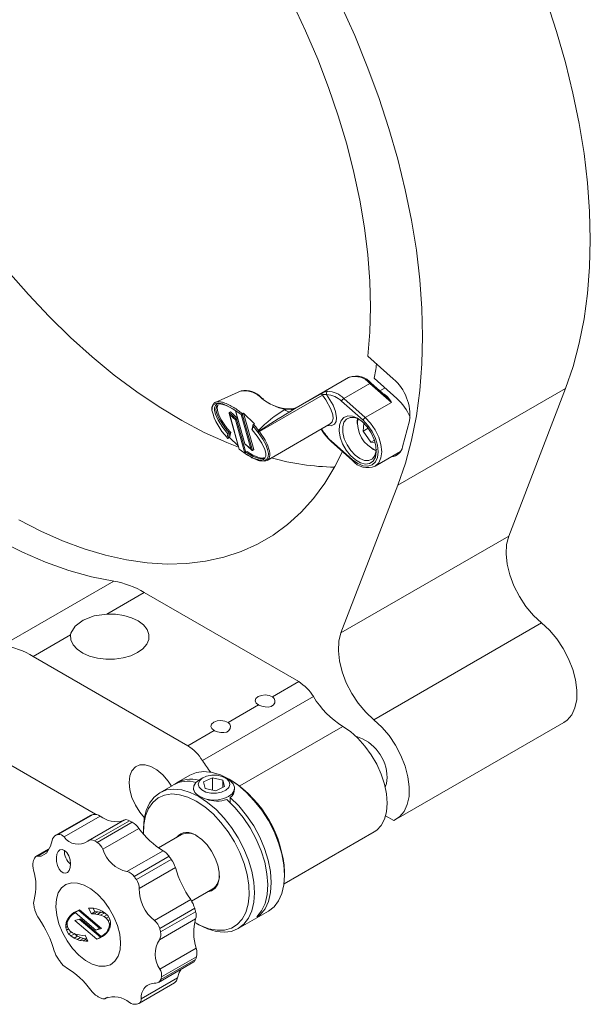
# Model space of a CAD drawing. Header units: inches. Extents: x 6.8 to 26.3, y 2.8 to 20.3.
# Tile 6 of 7: x 20.3 to 22.6, y 13.5 to 17.5. Entities that reach past the tile are written whole.
import ezdxf

# ---------------------------------------------------------------- set-up
doc = ezdxf.new("R2010")
doc.units = ezdxf.units.IN
doc.header["$MEASUREMENT"] = 0

msp = doc.modelspace()

# ---------------------------------------------------------------- linework, layer by layer
at = {"color": 7, "linetype": 'Continuous', "lineweight": 0}
for p, q in [((21.799, 16.0299), (21.6977, 16.1197)), ((21.6209, 16.0342), (21.4128, 15.9141)), ((21.6022, 15.9512), (21.7063, 16.0113)), ((21.7916, 15.9356), (21.7063, 16.0113)), ((21.7667, 15.9626), (21.7111, 16.012)), ((21.8138, 15.9513), (21.723, 16.0318)), ((21.1928, 15.9812), (21.0899, 15.9356)), ((21.2659, 15.8194), (21.5176, 15.9647)), ((21.4064, 15.9097), (21.5093, 15.969)), ((21.7665, 15.9932), (21.7457, 15.9813)), ((22.4852, 15.9911), (21.8173, 15.6055)), ((22.4852, 15.9911), (22.2589, 15.4029)), ((21.0837, 15.9312), (21.0837, 15.9312)), ((21.0932, 15.9369), (21.0932, 15.9369)), ((21.1066, 15.9382), (21.1066, 15.9382)), ((21.2802, 15.9503), (21.2732, 15.9552)), ((21.6787, 15.8646), (21.5933, 15.9403)), ((21.6022, 15.9512), (21.6876, 15.8755)), ((21.6876, 15.8755), (21.7916, 15.9356)), ((21.1453, 15.8908), (21.1851, 15.7488)), ((21.1507, 15.8978), (21.1458, 15.895)), ((21.1458, 15.895), (21.1754, 15.8687)), ((21.1476, 15.8858), (21.1858, 15.7494)), ((21.1704, 15.8656), (21.1476, 15.8858)), ((21.1507, 15.8978), (21.179, 15.8728)), ((21.1707, 15.9023), (21.2077, 15.7702)), ((21.1713, 15.9031), (21.2084, 15.7707)), ((21.2313, 15.7505), (21.1931, 15.8869)), ((21.1982, 15.8903), (21.198, 15.8902)), ((21.198, 15.8902), (21.2388, 15.7446)), ((21.1982, 15.8903), (21.2031, 15.8924)), ((21.2031, 15.8924), (21.2437, 15.7475)), ((21.2469, 15.8504), (21.2031, 15.8924)), ((21.3989, 15.9104), (21.4133, 15.9152)), ((21.4131, 15.9136), (21.4064, 15.9097)), ((21.414, 15.9148), (21.4113, 15.9137)), ((21.4143, 15.9143), (21.4131, 15.9136)), ((21.2075, 15.7332), (21.1704, 15.8656)), ((21.1795, 15.8711), (21.1754, 15.8687)), ((21.1754, 15.8687), (21.2124, 15.7367)), ((21.2407, 15.8459), (21.2356, 15.8268)), ((21.2411, 15.8406), (21.2372, 15.826)), ((21.242, 15.8479), (21.2423, 15.8481)), ((21.2423, 15.8481), (21.2469, 15.8504)), ((21.2966, 15.7048), (21.5483, 15.8501)), ((21.6557, 15.8597), (21.6567, 15.8718)), ((21.6557, 15.8597), (21.6557, 15.8522)), ((21.682, 15.8529), (21.6788, 15.821)), ((21.864, 15.8624), (21.8363, 15.7593)), ((21.1371, 15.7965), (21.1409, 15.811)), ((21.1471, 15.8125), (21.1417, 15.7924)), ((21.1468, 15.7957), (21.1521, 15.8154)), ((21.1521, 15.8154), (21.1471, 15.8125)), ((21.2669, 15.8219), (21.265, 15.8205)), ((21.6994, 15.8328), (21.6788, 15.821)), ((21.6788, 15.821), (21.7098, 15.7769)), ((21.1417, 15.7924), (21.142, 15.7926)), ((21.142, 15.7926), (21.1468, 15.7957)), ((21.1468, 15.7957), (21.1813, 15.7626)), ((21.2077, 15.7702), (21.2349, 15.7461)), ((21.2084, 15.7707), (21.2313, 15.7505)), ((21.5512, 15.7832), (21.6366, 15.7075)), ((21.5516, 15.7798), (21.637, 15.7041)), ((21.7243, 15.7853), (21.7098, 15.7769)), ((21.7098, 15.7769), (21.7272, 15.7758)), ((21.2173, 15.7396), (21.2124, 15.7367)), ((21.2437, 15.7475), (21.2388, 15.7446)), ((21.714, 15.7514), (21.7204, 15.7476)), ((21.7272, 15.6819), (21.8279, 15.74)), ((18.1509, 15.7171), (20.6137, 14.2954)), ((21.2346, 15.7151), (21.2358, 15.7143)), ((21.8173, 15.6055), (21.591, 15.0174)), ((22.2589, 15.4029), (21.591, 15.0174)), ((20.2438, 14.969), (20.6857, 15.2241)), ((20.8074, 15.1788), (20.6587, 15.093)), ((21.4225, 14.8238), (20.8074, 15.1788)), ((22.3897, 15.0577), (21.7218, 14.6721)), ((20.5141, 15.0096), (20.3654, 14.9237)), ((20.9805, 14.5686), (20.3654, 14.9237)), ((21.3178, 14.7633), (21.4225, 14.8238)), ((21.481, 14.7644), (21.0391, 14.5093)), ((21.141, 14.6613), (21.262, 14.7311)), ((20.9805, 14.5686), (21.0852, 14.6291)), ((21.5981, 14.6456), (21.1874, 14.4085)), ((21.8114, 14.276), (22.4793, 14.6616)), ((20.9893, 14.4509), (20.9362, 14.4203)), ((21.041, 14.4406), (21.0274, 14.4328)), ((21.0434, 14.4245), (21.0786, 14.4407)), ((21.1206, 14.4313), (21.0786, 14.4407)), ((21.0786, 14.3923), (21.0786, 14.4407)), ((21.1206, 14.4313), (21.1274, 14.4055)), ((21.1206, 14.4024), (21.1206, 14.4313)), ((21.1428, 14.4332), (21.1299, 14.4406)), ((20.9221, 14.4121), (20.8691, 14.3815)), ((21.0034, 14.3994), (21.0034, 14.3963)), ((21.0502, 14.3987), (21.0434, 14.4245)), ((21.0502, 14.3987), (21.0922, 14.3893)), ((21.1274, 14.4055), (21.0922, 14.3893)), ((21.1566, 14.4225), (21.1615, 14.417)), ((21.1674, 14.3963), (21.1674, 14.3994)), ((21.0142, 14.3775), (21.0093, 14.3817)), ((21.0548, 14.3554), (21.0464, 14.3589)), ((21.15, 14.3628), (21.15, 14.3414)), ((20.592, 14.2913), (20.4526, 14.2108)), ((20.5948, 14.2925), (20.4556, 14.2122)), ((20.4642, 14.2148), (20.6034, 14.2951)), ((20.632, 14.2884), (20.4878, 14.2052)), ((20.728, 14.2728), (20.5845, 14.19)), ((20.592, 14.2912), (20.5948, 14.2925)), ((21.7688, 14.2899), (21.8013, 14.2711)), ((20.7484, 14.27), (20.6092, 14.1897)), ((20.62, 14.1837), (20.7592, 14.2641)), ((20.7863, 14.2392), (20.6421, 14.156)), ((20.8043, 14.2384), (20.8043, 14.2262)), ((20.9554, 14.2148), (20.8639, 14.162)), ((21.3643, 14.0179), (21.7231, 14.225)), ((20.4265, 14.1566), (20.3756, 14.1272)), ((20.4237, 14.1519), (20.3832, 14.1285)), ((20.7383, 14.0671), (20.8825, 14.1503)), ((20.9063, 14.1282), (20.7671, 14.0478)), ((20.7759, 14.0356), (20.9151, 14.116)), ((20.9314, 14.083), (20.7872, 13.9997)), ((21.3665, 14.0527), (21.3665, 14.0649)), ((20.9958, 13.9495), (21.0804, 13.9983)), ((20.5929, 13.922), (20.5858, 13.9214)), ((20.5858, 13.9214), (20.5966, 13.8987)), ((20.6045, 13.9212), (20.5929, 13.922)), ((20.6039, 13.9213), (20.6108, 13.9069)), ((20.6168, 13.9194), (20.6045, 13.9212)), ((20.6285, 13.9154), (20.6168, 13.9194)), ((20.848, 13.8723), (20.9922, 13.9556)), ((21.0082, 13.9211), (20.869, 13.8408)), ((20.5109, 13.8898), (20.5023, 13.8787)), ((20.5089, 13.8825), (20.5023, 13.8787)), ((20.5057, 13.8771), (20.5116, 13.8871)), ((20.5193, 13.8979), (20.5109, 13.8898)), ((20.5201, 13.8951), (20.5109, 13.8898)), ((20.5116, 13.8871), (20.5187, 13.8941)), ((20.5187, 13.8941), (20.5251, 13.8986)), ((20.5335, 13.906), (20.5193, 13.8979)), ((20.5266, 13.904), (20.5193, 13.8979)), ((20.5251, 13.8986), (20.5323, 13.9039)), ((20.5391, 13.9097), (20.5266, 13.904)), ((20.5335, 13.906), (20.5279, 13.9006)), ((20.5465, 13.9121), (20.5323, 13.9039)), ((20.5323, 13.9039), (20.6151, 13.8335)), ((20.5364, 13.9085), (20.5335, 13.906)), ((20.5495, 13.9144), (20.5391, 13.9097)), ((20.5465, 13.9121), (20.6292, 13.8417)), ((20.5495, 13.9144), (20.6369, 13.8401)), ((20.6108, 13.9069), (20.5966, 13.8987)), ((20.5966, 13.8987), (20.6083, 13.8992)), ((20.6224, 13.9074), (20.6083, 13.8992)), ((20.6083, 13.8992), (20.6206, 13.8971)), ((20.6108, 13.9069), (20.6224, 13.9074)), ((20.6347, 13.9052), (20.6206, 13.8971)), ((20.6206, 13.8971), (20.6331, 13.894)), ((20.6224, 13.9074), (20.6347, 13.9052)), ((20.6403, 13.9102), (20.6285, 13.9154)), ((20.6472, 13.9022), (20.6331, 13.894)), ((20.6331, 13.894), (20.647, 13.8884)), ((20.6347, 13.9052), (20.6472, 13.9022)), ((20.6528, 13.9006), (20.6403, 13.9102)), ((20.6591, 13.8954), (20.647, 13.8884)), ((20.647, 13.8884), (20.6556, 13.8816)), ((20.6472, 13.9022), (20.6544, 13.8993)), ((20.662, 13.893), (20.6528, 13.9006)), ((20.6652, 13.8872), (20.6556, 13.8816)), ((20.6556, 13.8816), (20.6633, 13.8719)), ((20.6705, 13.8776), (20.662, 13.893)), ((21.0119, 13.8794), (20.8677, 13.7961)), ((20.8726, 13.827), (21.0117, 13.9073)), ((21.1815, 13.8402), (21.3018, 13.9096)), ((21.2694, 13.8946), (21.2553, 13.8865)), ((21.2642, 13.8961), (21.2694, 13.8946)), ((20.4953, 13.8554), (20.4948, 13.8449)), ((20.5018, 13.8489), (20.4948, 13.8449)), ((20.4948, 13.8449), (20.4976, 13.8346)), ((20.4981, 13.8696), (20.4953, 13.8554)), ((20.5001, 13.8582), (20.4953, 13.8554)), ((20.5023, 13.8787), (20.4981, 13.8696)), ((20.504, 13.873), (20.4981, 13.8696)), ((20.4998, 13.8545), (20.5006, 13.8652)), ((20.5049, 13.8404), (20.4998, 13.8545)), ((20.5006, 13.8652), (20.5057, 13.8771)), ((20.5126, 13.8307), (20.5049, 13.8404)), ((20.5312, 13.8721), (20.5531, 13.8787)), ((20.5312, 13.8721), (20.6186, 13.7978)), ((20.5487, 13.8774), (20.6328, 13.806)), ((20.5531, 13.8787), (20.6358, 13.8084)), ((20.6292, 13.8417), (20.6151, 13.8335)), ((20.6151, 13.8335), (20.6369, 13.8401)), ((20.6292, 13.8417), (20.6336, 13.843)), ((20.6675, 13.8471), (20.6624, 13.8351)), ((20.6709, 13.8763), (20.6633, 13.8719)), ((20.6633, 13.8719), (20.6684, 13.8578)), ((20.6658, 13.8335), (20.6701, 13.8426)), ((20.6684, 13.8578), (20.6675, 13.8471)), ((20.6714, 13.8493), (20.6675, 13.8471)), ((20.6731, 13.8605), (20.6684, 13.8578)), ((20.6701, 13.8426), (20.6729, 13.8568)), ((20.6734, 13.8674), (20.6705, 13.8776)), ((20.6729, 13.8568), (20.6734, 13.8674)), ((21.0147, 13.8618), (21.0253, 13.8557)), ((20.5057, 13.8393), (20.4976, 13.8346)), ((20.4976, 13.8346), (20.5062, 13.8193)), ((20.5182, 13.8262), (20.5062, 13.8193)), ((20.5062, 13.8193), (20.5154, 13.8116)), ((20.5212, 13.8238), (20.5126, 13.8307)), ((20.5295, 13.8198), (20.5154, 13.8116)), ((20.5154, 13.8116), (20.5279, 13.8021)), ((20.5351, 13.8183), (20.5212, 13.8238)), ((20.5279, 13.8211), (20.5295, 13.8198)), ((20.542, 13.8102), (20.5279, 13.8021)), ((20.5279, 13.8021), (20.5396, 13.7968)), ((20.5295, 13.8198), (20.542, 13.8102)), ((20.5476, 13.8152), (20.5351, 13.8183)), ((20.5537, 13.805), (20.5396, 13.7968)), ((20.542, 13.8102), (20.5537, 13.805)), ((20.5599, 13.813), (20.5476, 13.8152)), ((20.5654, 13.801), (20.5513, 13.7929)), ((20.5537, 13.805), (20.5654, 13.801)), ((20.5715, 13.8136), (20.5599, 13.813)), ((20.5654, 13.801), (20.5778, 13.7992)), ((20.5824, 13.7908), (20.5715, 13.8136)), ((20.6328, 13.806), (20.6186, 13.7978)), ((20.6186, 13.7978), (20.6291, 13.8026)), ((20.6432, 13.8107), (20.6291, 13.8026)), ((20.6291, 13.8026), (20.6415, 13.8083)), ((20.6328, 13.806), (20.6432, 13.8107)), ((20.6499, 13.8165), (20.6358, 13.8084)), ((20.643, 13.8136), (20.6358, 13.8084)), ((20.6415, 13.8083), (20.6488, 13.8144)), ((20.6555, 13.8208), (20.643, 13.8136)), ((20.6495, 13.8182), (20.643, 13.8136)), ((20.6432, 13.8107), (20.6459, 13.812)), ((20.6488, 13.8144), (20.6572, 13.8225)), ((20.6565, 13.8252), (20.6495, 13.8182)), ((20.6575, 13.8228), (20.6495, 13.8182)), ((20.6544, 13.8198), (20.6499, 13.8165)), ((20.6624, 13.8351), (20.6565, 13.8252)), ((20.6616, 13.8281), (20.6565, 13.8252)), ((20.6572, 13.8225), (20.6658, 13.8335)), ((20.6681, 13.8384), (20.6624, 13.8351)), ((20.5396, 13.7968), (20.5513, 13.7929)), ((20.5513, 13.7929), (20.5636, 13.791)), ((20.5778, 13.7992), (20.5636, 13.791)), ((20.5636, 13.791), (20.5752, 13.7903)), ((20.581, 13.7937), (20.5752, 13.7903)), ((20.5752, 13.7903), (20.5824, 13.7908)), ((20.5778, 13.7992), (20.5784, 13.7992)), ((20.8699, 13.6789), (21.0141, 13.7621)), ((21.0152, 13.728), (20.876, 13.6476)), ((20.8637, 13.6261), (21.0048, 13.7075)), ((20.8729, 13.6375), (21.0121, 13.7179)), ((20.7882, 13.5434), (20.9276, 13.6239)), ((20.7956, 13.5606), (20.9398, 13.6438)), ((20.6535, 13.5627), (20.661, 13.567)), ((20.6523, 13.5619), (20.6549, 13.5634))]:
    msp.add_line(p, q, dxfattribs=at)
at = {"color": 7, "linetype": 'Continuous', "lineweight": 0, "flags": 128}
for points in [[(21.6977, 16.1197), (21.7058, 16.2158), (21.7086, 16.3154), (21.706, 16.418), (21.698, 16.5233), (21.6848, 16.631), (21.6663, 16.7406), (21.6426, 16.8517), (21.6139, 16.9639), (21.5801, 17.0768), (21.5415, 17.1899), (21.4981, 17.3028), (21.4502, 17.4152), (21.3979, 17.5266)], [(22.4852, 15.9911), (22.5152, 16.0786), (22.5399, 16.1709), (22.5592, 16.2679), (22.5731, 16.3692), (22.5814, 16.4743), (22.5841, 16.5831), (22.5813, 16.6951), (22.573, 16.8099), (22.5591, 16.9271), (22.5397, 17.0464), (22.515, 17.1673), (22.4849, 17.2895), (22.4496, 17.4124), (22.4092, 17.5358)], [(21.8173, 15.6055), (21.8474, 15.693), (21.8721, 15.7854), (21.8914, 15.8824), (21.9052, 15.9836), (21.9135, 16.0888), (21.9163, 16.1976), (21.9135, 16.3095), (21.9051, 16.4243), (21.8912, 16.5416), (21.8719, 16.6608), (21.8471, 16.7818), (21.817, 16.9039), (21.7817, 17.0269), (21.7413, 17.1503), (21.6959, 17.2736), (21.6457, 17.3966), (21.5909, 17.5187)], [(20.265, 16.4574), (20.3456, 16.365), (20.4286, 16.2771), (20.5135, 16.1942), (20.6002, 16.1165), (20.6881, 16.0443), (20.7771, 15.9779), (20.8667, 15.9177), (20.9565, 15.8637), (21.0463, 15.8163), (21.1357, 15.7756), (21.1829, 15.7568)], [(21.6249, 16.0362), (21.6242, 16.0359), (21.6209, 16.0342)], [(21.5481, 15.8503), (21.5563, 15.8584), (21.5595, 15.8718), (21.5582, 15.8858), (21.5509, 15.9089), (21.5311, 15.9455), (21.5176, 15.9647)], [(21.5335, 15.9667), (21.5593, 15.9242), (21.5693, 15.8991), (21.5736, 15.8744), (21.5716, 15.8595), (21.565, 15.8489), (21.5519, 15.8423), (21.5363, 15.8431)], [(21.7916, 15.9356), (21.7914, 15.9359), (21.7663, 15.9621)], [(21.1931, 15.8869), (21.1607, 15.9104), (21.1208, 15.9296), (21.1046, 15.9327), (21.0918, 15.9316), (21.0829, 15.9262), (21.0779, 15.917), (21.077, 15.9043)], [(21.1409, 15.811), (21.1208, 15.836), (21.1024, 15.8642), (21.091, 15.8892), (21.0876, 15.9037), (21.0877, 15.9147), (21.0911, 15.9232), (21.0969, 15.9281), (21.1095, 15.9304), (21.1347, 15.9239), (21.1713, 15.9031)], [(21.1013, 15.9251), (21.0967, 15.9222), (21.0935, 15.9152), (21.093, 15.9058), (21.096, 15.892), (21.1057, 15.8698), (21.1312, 15.8314), (21.1471, 15.8125)], [(21.276, 15.9507), (21.2772, 15.9512), (21.2784, 15.9514), (21.2794, 15.9513), (21.2803, 15.951), (21.2806, 15.9507), (21.2809, 15.9503), (21.2814, 15.9494), (21.2816, 15.9482), (21.2815, 15.9469)], [(21.3673, 15.9073), (21.384, 15.9083), (21.3876, 15.9086)], [(21.4064, 15.9097), (21.3937, 15.9018), (21.387, 15.8977)], [(21.3876, 15.9086), (21.4023, 15.9109), (21.4112, 15.9141)], [(21.6768, 15.8578), (21.6955, 15.838), (21.7113, 15.8143), (21.7231, 15.7885), (21.7301, 15.7626), (21.7317, 15.7384), (21.7278, 15.7177), (21.7187, 15.7021), (21.7051, 15.6927), (21.688, 15.6903), (21.6686, 15.6949), (21.6483, 15.7063), (21.6288, 15.7237), (21.6114, 15.7456), (21.5974, 15.7706), (21.5879, 15.7967), (21.5836, 15.822), (21.5847, 15.8446), (21.5913, 15.8629), (21.6028, 15.8755), (21.6183, 15.8815), (21.6368, 15.8804), (21.6568, 15.8723), (21.6768, 15.8578)], [(21.2601, 15.8174), (21.2469, 15.8339), (21.2411, 15.8406)], [(21.2423, 15.8481), (21.2474, 15.8423), (21.2513, 15.8378), (21.2513, 15.8378)], [(21.6612, 15.8696), (21.6442, 15.8758), (21.627, 15.8761), (21.6129, 15.8694), (21.6029, 15.8563), (21.598, 15.8379), (21.5984, 15.8155), (21.6043, 15.7911), (21.615, 15.7667), (21.6297, 15.7441), (21.6473, 15.7253), (21.6663, 15.7117), (21.6851, 15.7044), (21.7023, 15.7042), (21.7165, 15.7109), (21.7264, 15.724), (21.7314, 15.7424), (21.7318, 15.7474)], [(21.6366, 15.7075), (21.6576, 15.6922), (21.6787, 15.6832), (21.6983, 15.6813), (21.7151, 15.6865), (21.728, 15.6985), (21.7362, 15.7164), (21.7389, 15.7391), (21.7362, 15.765), (21.728, 15.7924), (21.7151, 15.8193), (21.6983, 15.8439), (21.6787, 15.8646)], [(21.6876, 15.8755), (21.7089, 15.853), (21.7272, 15.8262), (21.7412, 15.797), (21.7501, 15.7673), (21.7531, 15.7391), (21.7501, 15.7144), (21.7412, 15.6949), (21.7275, 15.6821)], [(21.2372, 15.826), (21.2575, 15.8009), (21.2761, 15.7726), (21.2876, 15.7474), (21.2911, 15.7329), (21.291, 15.7218), (21.2877, 15.7133), (21.2819, 15.7083), (21.2694, 15.706), (21.2445, 15.7123), (21.2075, 15.7332)], [(21.2348, 15.7162), (21.258, 15.7066), (21.2818, 15.7035), (21.287, 15.7046), (21.296, 15.71), (21.301, 15.7192), (21.302, 15.7321), (21.2988, 15.7483), (21.2914, 15.7674), (21.28, 15.7887), (21.2615, 15.8159)], [(21.2357, 15.8268), (21.2357, 15.8265), (21.2363, 15.8261), (21.2368, 15.826), (21.2372, 15.826)], [(21.2659, 15.8194), (21.2706, 15.813), (21.2847, 15.7916), (21.2888, 15.7847), (21.2965, 15.7697), (21.2996, 15.7624), (21.3042, 15.7497), (21.3061, 15.7424), (21.3076, 15.7324), (21.3077, 15.7258), (21.3066, 15.7184), (21.3047, 15.7134), (21.3012, 15.7084), (21.2976, 15.7054), (21.2916, 15.7026), (21.2869, 15.7016), (21.2658, 15.7034), (21.2614, 15.7047), (21.2559, 15.7065), (21.2378, 15.7145)], [(21.2627, 15.8233), (21.2627, 15.8233), (21.2627, 15.8234), (21.2627, 15.8234), (21.2626, 15.8236), (21.2624, 15.8241)], [(21.5126, 15.8295), (21.5217, 15.8141), (21.5241, 15.811)], [(21.5241, 15.811), (21.5394, 15.7918), (21.5516, 15.7798)], [(21.1371, 15.7965), (21.1372, 15.796), (21.1379, 15.7945), (21.1392, 15.793), (21.1402, 15.7923), (21.141, 15.7922), (21.1417, 15.7924)], [(19.7666, 15.7223), (19.8571, 15.6425), (19.9488, 15.5687), (20.0416, 15.5012), (20.1349, 15.4402), (20.2284, 15.3861), (20.3218, 15.3389), (20.4146, 15.299), (20.5064, 15.2665), (20.5969, 15.2415), (20.6857, 15.2241)], [(20.3076, 15.4677), (20.395, 15.4227), (20.4821, 15.3842), (20.5683, 15.3522), (20.6535, 15.327), (20.7372, 15.3084), (20.8192, 15.2968), (20.8992, 15.292), (20.9768, 15.2941), (21.0519, 15.3031), (21.124, 15.3189), (21.1929, 15.3416), (21.2584, 15.371), (21.3203, 15.407), (21.3782, 15.4494), (21.432, 15.4982), (21.4815, 15.5531), (21.5265, 15.614), (21.5669, 15.6805), (21.5967, 15.7398)], [(21.1858, 15.7494), (21.2181, 15.7261), (21.2333, 15.7173)], [(21.2124, 15.7367), (21.218, 15.733), (21.2407, 15.7202), (21.2685, 15.7115), (21.2792, 15.7121), (21.2831, 15.7146)], [(21.7314, 15.7424), (21.7231, 15.7461), (21.7204, 15.7476)], [(21.2333, 15.7173), (21.234, 15.7158), (21.2345, 15.7151), (21.2346, 15.7151)], [(22.2589, 15.4029), (22.2504, 15.3701), (22.2483, 15.3325), (22.2527, 15.2914), (22.2633, 15.2484), (22.2797, 15.2049), (22.3015, 15.1626), (22.3277, 15.1231), (22.3575, 15.0877), (22.3897, 15.0577)], [(20.5141, 15.0096), (20.5155, 14.9897), (20.5243, 14.9705), (20.5401, 14.9529), (20.5623, 14.9377), (20.5897, 14.9256), (20.6211, 14.9174), (20.6547, 14.9133), (20.6892, 14.9135), (20.7227, 14.9181), (20.7536, 14.9268), (20.7805, 14.9392), (20.802, 14.9548), (20.8171, 14.9726), (20.8251, 14.992), (20.8255, 15.0118), (20.8184, 15.0313), (20.8041, 15.0494), (20.7832, 15.0652), (20.7569, 15.078), (20.7264, 15.0872), (20.6931, 15.0922), (20.6587, 15.093)], [(20.6587, 15.093), (20.6078, 15.0852), (20.5639, 15.0681), (20.5319, 15.0445), (20.5155, 15.0165), (20.5141, 15.0096)], [(22.4793, 14.6616), (22.4921, 14.6706), (22.5102, 14.6918), (22.5229, 14.7194), (22.5298, 14.7525), (22.5307, 14.7899), (22.5255, 14.8304), (22.5143, 14.8725), (22.4977, 14.9148), (22.476, 14.9558), (22.4502, 14.9942), (22.4211, 15.0285), (22.3897, 15.0577)], [(21.591, 15.0174), (21.5826, 14.9846), (21.5805, 14.947), (21.5848, 14.9059), (21.5954, 14.8628), (21.6118, 14.8194), (21.6336, 14.7771), (21.6598, 14.7375), (21.6896, 14.7021), (21.7218, 14.6721)], [(21.262, 14.7311), (21.2527, 14.7385), (21.2492, 14.7474), (21.2521, 14.7564), (21.2608, 14.764), (21.274, 14.7691), (21.2895, 14.7707), (21.305, 14.7687), (21.3178, 14.7633)], [(21.3178, 14.7633), (21.3249, 14.7566), (21.3281, 14.7481), (21.327, 14.7389), (21.3216, 14.7307), (21.3126, 14.725), (21.3014, 14.7225), (21.2888, 14.7228), (21.2756, 14.7256), (21.2639, 14.7301), (21.262, 14.7311)], [(21.0852, 14.6291), (21.0759, 14.6365), (21.0724, 14.6454), (21.0753, 14.6544), (21.084, 14.662), (21.0972, 14.667), (21.1128, 14.6686), (21.1282, 14.6666), (21.141, 14.6613)], [(21.8013, 14.2711), (21.8242, 14.2851), (21.8423, 14.3063), (21.8551, 14.3339), (21.862, 14.3669), (21.8628, 14.4044), (21.8576, 14.4448), (21.8465, 14.4869), (21.8298, 14.5292), (21.8082, 14.5703), (21.7824, 14.6086), (21.7532, 14.643), (21.7218, 14.6721)], [(21.141, 14.6613), (21.1481, 14.6545), (21.1513, 14.646), (21.1502, 14.6369), (21.1448, 14.6286), (21.1358, 14.623), (21.1247, 14.6205), (21.112, 14.6208), (21.0989, 14.6235), (21.0872, 14.6281), (21.0852, 14.6291)], [(21.7231, 14.225), (21.7335, 14.2321), (21.7512, 14.2511), (21.7642, 14.2758), (21.7722, 14.3055), (21.7748, 14.3394), (21.7722, 14.3764), (21.7642, 14.4154), (21.7512, 14.4552), (21.7335, 14.4945), (21.7117, 14.5323), (21.6865, 14.5673), (21.6585, 14.5984), (21.6288, 14.6248), (21.5981, 14.6456)], [(20.9152, 14.4081), (20.9023, 14.4278), (20.8811, 14.4527), (20.8578, 14.4725), (20.834, 14.4862), (20.8108, 14.4928), (20.7897, 14.4921), (20.7719, 14.4841), (20.7584, 14.4691), (20.7499, 14.4482), (20.7471, 14.4225), (20.7499, 14.3935), (20.7584, 14.3628), (20.7719, 14.3323), (20.7897, 14.3037), (20.8079, 14.2817)], [(21.3018, 13.9096), (21.3243, 13.9271), (21.3424, 13.9507), (21.3557, 13.9801), (21.3638, 14.0143), (21.3665, 14.0527), (21.3638, 14.0942), (21.3557, 14.1378), (21.3424, 14.1824), (21.3243, 14.227), (21.3018, 14.2705), (21.2754, 14.3117), (21.2458, 14.3497), (21.2138, 14.3835), (21.1801, 14.4123), (21.1455, 14.4354), (21.111, 14.4522), (21.0772, 14.4623), (21.0452, 14.4655), (21.0156, 14.4617), (20.9893, 14.4509), (20.9893, 14.4509)], [(21.0093, 14.3817), (21.0037, 14.3951), (21.0051, 14.4088), (21.0132, 14.4218), (21.0274, 14.4328), (21.0274, 14.4328)], [(21.0363, 14.3923), (21.0259, 14.4034), (21.0226, 14.4158), (21.0269, 14.4282), (21.0382, 14.439), (21.0553, 14.4468), (21.076, 14.4509), (21.0978, 14.4506), (21.1181, 14.446), (21.1345, 14.4377), (21.145, 14.4266), (21.1482, 14.4141), (21.144, 14.4018), (21.1326, 14.391), (21.1156, 14.3832), (21.0949, 14.3791), (21.0731, 14.3794), (21.0527, 14.384), (21.0363, 14.3923)], [(21.1566, 14.4225), (21.1482, 14.4311), (21.1363, 14.4369)], [(21.1566, 14.4225), (21.1537, 14.4254), (21.1504, 14.4281), (21.1467, 14.4307), (21.1428, 14.4332), (21.1428, 14.4332)], [(21.7748, 14.4415), (21.7721, 14.4177), (21.767, 14.404)], [(20.8043, 14.2384), (20.8071, 14.2768), (20.8152, 14.311), (20.8284, 14.3404), (20.8465, 14.364), (20.8691, 14.3815), (20.8954, 14.3923), (20.925, 14.3961), (20.957, 14.393), (20.9907, 14.3828), (21.0253, 14.366)], [(21.0093, 14.3817), (21.0035, 14.3946), (21.0039, 14.3963)], [(21.1615, 14.417), (21.1671, 14.4036), (21.1658, 14.3899), (21.1576, 14.3769), (21.1434, 14.3659), (21.1243, 14.3577), (21.1018, 14.353), (21.078, 14.3522), (21.0548, 14.3554)], [(21.0147, 14.3477), (20.981, 14.364), (20.9481, 14.3736), (20.9169, 14.3763), (20.8883, 14.3719), (20.863, 14.3606), (20.8416, 14.3427), (20.8246, 14.3186), (20.8126, 14.289), (20.8059, 14.2546), (20.8045, 14.2167)], [(21.0142, 14.3775), (21.0172, 14.3747), (21.0205, 14.3719), (21.0241, 14.3693), (21.028, 14.3669), (21.028, 14.3669)], [(21.0253, 14.366), (21.0599, 14.3429), (21.0936, 14.3141), (21.1256, 14.2803), (21.1552, 14.2423), (21.1816, 14.2011), (21.2041, 14.1576), (21.2222, 14.113), (21.2355, 14.0684), (21.2436, 14.0248), (21.2463, 13.9833), (21.2436, 13.9449), (21.2355, 13.9107), (21.2222, 13.8813), (21.2041, 13.8577), (21.1816, 13.8402), (21.1552, 13.8294), (21.1256, 13.8256), (21.0936, 13.8288), (21.0599, 13.8389), (21.0253, 13.8557), (21.0253, 13.8557)], [(21.1359, 14.3546), (21.1696, 14.3211), (21.201, 14.2829), (21.2291, 14.241), (21.2533, 14.1964), (21.2728, 14.1504), (21.2872, 14.1042), (21.2961, 14.0589), (21.2993, 14.0158), (21.2967, 13.9761), (21.2883, 13.9407), (21.2744, 13.9105), (21.2553, 13.8865)], [(21.15, 14.3628), (21.1838, 14.3293), (21.2151, 14.2911), (21.2432, 14.2492), (21.2674, 14.2046), (21.2869, 14.1586), (21.3014, 14.1124), (21.3103, 14.0671), (21.3134, 14.024), (21.3108, 13.9842), (21.3024, 13.9488), (21.2885, 13.9187), (21.2694, 13.8946)], [(21.008, 13.8658), (21.0316, 13.8528), (21.065, 13.8398), (21.0972, 13.8336), (21.1271, 13.8345), (21.1542, 13.8424), (21.1777, 13.857), (21.1969, 13.8781), (21.2114, 13.905), (21.2208, 13.9372), (21.2249, 13.9736), (21.2235, 14.0135), (21.2168, 14.0557), (21.2048, 14.0992), (21.1878, 14.1428), (21.1664, 14.1854), (21.1411, 14.226), (21.1125, 14.2634), (21.0813, 14.2967), (21.0484, 14.325), (21.0147, 14.3477), (21.0147, 14.3477)], [(20.7282, 14.2725), (20.7339, 14.2743), (20.7437, 14.2722), (20.7484, 14.27)], [(21.0147, 14.2105), (21.0366, 14.1947), (21.0573, 14.1738), (21.0754, 14.1488), (21.0901, 14.1213), (21.1003, 14.0928), (21.1056, 14.065), (21.1056, 14.0395), (21.1003, 14.0178), (21.0901, 14.0012), (21.0754, 13.9905), (21.0603, 13.9867)], [(20.4404, 14.1909), (20.4338, 14.1687), (20.4173, 14.1413), (20.3968, 14.1289), (20.3832, 14.1285)], [(20.4749, 14.0693), (20.4838, 14.0624), (20.493, 14.0605), (20.5014, 14.0638), (20.508, 14.0716), (20.5125, 14.0833), (20.5141, 14.098), (20.5123, 14.1142), (20.5072, 14.13), (20.4993, 14.143), (20.4898, 14.1517), (20.4801, 14.1553), (20.4712, 14.1536), (20.464, 14.1471), (20.4592, 14.1365), (20.4572, 14.1228), (20.4582, 14.1072), (20.4623, 14.0913), (20.469, 14.0771), (20.4749, 14.0693)], [(20.3832, 14.1285), (20.3757, 14.1273), (20.3699, 14.1209), (20.3682, 14.1169)], [(20.6867, 13.8871), (20.6682, 13.9205), (20.6461, 13.951), (20.6212, 13.9774), (20.5947, 13.9985), (20.5677, 14.0134), (20.5414, 14.0214), (20.5171, 14.0222), (20.4956, 14.0157), (20.478, 14.0022), (20.465, 13.9824), (20.4573, 13.957), (20.4551, 13.9273), (20.4585, 13.8944), (20.4674, 13.8598), (20.4814, 13.8251), (20.4999, 13.7918), (20.5221, 13.7612), (20.547, 13.7348), (20.5735, 13.7137), (20.6005, 13.6989), (20.6267, 13.6909), (20.6511, 13.6901), (20.6726, 13.6966), (20.6902, 13.71), (20.7031, 13.7299), (20.7109, 13.7552), (20.7131, 13.785), (20.7097, 13.8179), (20.7008, 13.8524), (20.6867, 13.8871)], [(21.0121, 13.7179), (21.0074, 13.7096), (21.0045, 13.7081)], [(20.9398, 13.6438), (20.9465, 13.666), (20.9538, 13.6781)], [(20.9398, 13.6438), (20.9354, 13.632), (20.9283, 13.6243), (20.9276, 13.624)], [(20.6319, 13.5647), (20.6424, 13.5608), (20.6507, 13.5612), (20.6535, 13.5627)]]:
    msp.add_lwpolyline(points, dxfattribs=at)
at = {"color": 7, "linetype": 'Continuous', "lineweight": 0}
for centre, radius, start, end in [((20.3061, 16.3045), 1.4429, 349.1036, 351.3951), ((21.6456, 15.9586), 0.0804, 41.0198, 104.9199), ((21.6517, 15.9639), 0.0763, 38.991, 109.7535), ((21.7092, 16.0078), 0.00457, 65.7211, 129.7246), ((21.6755, 15.8857), 0.1899, 352.9643, 49.447), ((21.2103, 15.8975), 0.0854, 42.5223, 101.7665), ((21.2062, 15.8872), 0.0944, 42.3508, 98.0456), ((21.5487, 15.909), 0.0718, 99.2331, 123.2997), ((21.5103, 15.9607), 0.00837, 28.5564, 96.7917), ((21.5279, 15.9467), 0.0208, 74.4523, 119.6707), ((21.5438, 15.9709), 0.0111, 126.1805, 202.4797), ((21.5299, 15.8777), 0.0891, 44.6718, 87.7023), ((21.5333, 15.8832), 0.0968, 44.6718, 87.7023), ((21.7228, 15.9031), 0.0762, 25.2798, 62.7291), ((21.107, 15.9122), 0.0301, 140.8477, 189.1557), ((21.0993, 15.916), 0.0218, 106.1816, 135.7343), ((21.1034, 15.8997), 0.0386, 85.327, 105.345), ((21.0998, 15.86), 0.0785, 72.6174, 85.0562), ((21.0627, 15.7572), 0.1877, 57.4004, 71.1898), ((21.4224, 16.1413), 0.2403, 232.4479, 256.7407), ((21.39, 16.0836), 0.174, 232.9628, 271.3382), ((21.6132, 15.9331), 0.0212, 121.4166, 160.1771), ((21.6686, 15.7923), 0.2153, 23.1642, 47.6166), ((21.3033, 15.9597), 0.233, 193.7673, 224.4711), ((20.9963, 15.6489), 0.3147, 50.0791, 57.821), ((21.172, 15.902), 0.00133, 119.8124, 165.0979), ((21.2229, 15.8472), 0.0497, 120.1435, 126.9406), ((21.6124, 15.4906), 0.4835, 120.4665, 136.3888), ((22.2184, 14.4481), 1.6711, 119.8385, 124.707), ((21.3889, 15.9265), 0.0289, 221.5646, 266.1076), ((21.3956, 15.9341), 0.0268, 252.6768, 293.8571), ((21.2471, 15.8436), 0.0067, 139.0432, 205.856), ((21.7736, 15.853), 0.1165, 171.1233, 248.8713), ((21.6986, 15.8574), 0.0212, 121.4166, 160.1771), ((21.141, 15.8242), 0.0132, 269.6083, 297.433), ((20.9447, 15.5777), 0.4021, 37.7914, 40.2981), ((21.2653, 15.8187), 0.00534, 120.025, 193.956), ((21.2488, 15.8405), 0.0257, 296.1581, 309.0093), ((21.2544, 15.8106), 0.00891, 36.6266, 49.7305), ((21.2758, 15.8024), 0.0197, 120.2718, 136.5917), ((21.2845, 15.8637), 0.0454, 240.7907, 247.1884), ((21.3004, 15.8524), 0.0477, 217.6288, 222.0245), ((21.2531, 15.8098), 0.016, 36.8549, 42.0146), ((21.6753, 15.9203), 0.1849, 209.1802, 227.8534), ((21.5541, 15.7819), 0.00318, 154.6657, 219.9671), ((21.188, 15.7465), 0.00365, 126.4042, 141.2775), ((21.2282, 15.7101), 0.031, 120.6412, 131.7385), ((21.7894, 15.7669), 0.0475, 273.3304, 350.7801), ((21.2379, 15.7221), 0.00669, 226.2869, 242.1605), ((21.5895, 16.7172), 1.04, 254.6107, 268.6627), ((21.6394, 15.7061), 0.00318, 154.6563, 220.0218), ((21.6964, 15.7523), 0.0766, 219.061, 293.853), ((20.6249, 14.8749), 0.3545, 59.0262, 80.1289), ((20.183, 14.6198), 0.3545, 59.0262, 80.1289), ((21.3291, 14.6732), 0.1771, 30.9787, 58.2014), ((21.7847, 14.9467), 0.3543, 210.9787, 238.2014), ((21.5994, 14.4386), 0.1754, 0.9525, 73.2086), ((20.8872, 14.4181), 0.1771, 30.9787, 58.2014), ((21.3935, 14.7306), 0.4179, 211.9896, 219.7779), ((20.9951, 14.3146), 0.1208, 75.5289, 122.9563), ((20.9022, 14.0398), 0.4649, 3.0979, 56.8968), ((20.9812, 14.304), 0.1232, 74.4981, 118.6487), ((21.1232, 14.3972), 0.0437, 307.8488, 358.8132), ((21.0694, 14.436), 0.0804, 226.6251, 253.3804), ((21.0965, 14.466), 0.1181, 249.3486, 289.4802), ((20.6372, 14.1677), 0.1318, 104.8625, 108.7551), ((20.6076, 14.2488), 0.0465, 58.4316, 95.2081), ((20.6947, 14.3649), 0.0989, 230.6308, 286.5155), ((20.5889, 13.9679), 0.3416, 60.1011, 62.1643), ((20.7041, 14.1769), 0.1031, 37.2072, 57.7527), ((21.0596, 14.4385), 0.3383, 216.1, 238.427), ((20.4707, 14.1854), 0.0307, 119.2857, 169.6572), ((20.498, 14.0873), 0.1318, 104.8625, 108.7551), ((20.4692, 14.1933), 0.0221, 32.6636, 103.0668), ((20.5436, 14.2455), 0.0688, 215.8349, 304.5213), ((20.5966, 14.1691), 0.0241, 58.4223, 125.4395), ((20.9787, 14.1664), 0.0569, 50.7747, 139.6646), ((20.9813, 14.1574), 0.063, 54.4172, 114.2599), ((20.4497, 13.8876), 0.3416, 60.1011, 62.1643), ((20.5941, 14.1404), 0.0504, 17.9476, 59.1143), ((20.7693, 14.1971), 0.1337, 197.9302, 256.5967), ((20.5752, 14.048), 0.2181, 161.601, 164.3836), ((20.5606, 14.1509), 0.0719, 178.9847, 229.358), ((20.8368, 14.0775), 0.086, 36.112, 57.9254), ((20.4019, 13.7526), 0.6288, 35.2973, 36.671), ((20.8316, 14.0543), 0.1038, 16.03, 36.4346), ((20.4425, 14.0921), 0.0788, 169.2666, 194.2759), ((21.386, 14.2219), 0.4754, 196.9891, 214.0717), ((20.1686, 14.0102), 0.2072, 344.6587, 17.5507), ((20.7297, 14.0231), 0.0448, 33.4274, 78.9715), ((20.2627, 13.6723), 0.6288, 35.2973, 36.671), ((21.0416, 14.0503), 0.0649, 306.7069, 4.6053), ((20.7262, 14.0003), 0.061, 359.4588, 35.3374), ((20.9463, 13.9975), 0.1591, 179.1886, 231.8722), ((20.422, 13.9417), 0.0554, 165.6748, 194.9068), ((20.8846, 14.0532), 0.5312, 193.6958, 195.2331), ((20.8965, 13.8903), 0.1159, 15.4251, 34.2762), ((20.4957, 13.7816), 0.5312, 13.6958, 15.2331), ((20.4843, 13.9447), 0.1164, 195.4713, 214.23), ((21.2117, 13.8246), 0.2072, 164.6587, 197.5507), ((20.977, 13.8932), 0.0375, 338.4352, 22.1463), ((19.9943, 13.6128), 0.4754, 16.9891, 34.0717), ((20.8084, 13.8232), 0.0631, 16.1425, 51.0562), ((20.3565, 13.7012), 0.5312, 13.6958, 15.2331), ((20.8349, 13.8171), 0.0389, 327.3729, 14.686), ((20.9542, 13.7391), 0.1036, 146.6151, 215.5943), ((20.9551, 13.7432), 0.062, 345.8078, 17.7347), ((20.5593, 13.7857), 0.1155, 197.0764, 215.3881), ((20.8051, 13.7867), 0.2181, 341.601, 344.3836), ((20.9784, 14.0821), 0.6288, 215.2973, 216.671), ((20.5292, 13.742), 0.0656, 212.6599, 241.3775), ((20.3207, 13.3962), 0.3383, 36.1006, 58.4264), ((20.8305, 13.655), 0.0461, 350.8069, 31.1849), ((20.6659, 13.7064), 0.2181, 341.601, 344.3836), ((20.8501, 13.568), 0.055, 87.1603, 187.7594), ((20.8528, 13.6441), 0.0211, 270.0807, 341.9196), ((20.6666, 13.6474), 0.0892, 215.5861, 239.3738), ((20.7914, 13.8668), 0.3416, 240.1011, 242.1643), ((20.6868, 13.4728), 0.0959, 50.0508, 110.3054), ((20.7696, 13.5729), 0.0341, 231.3401, 282.2996), ((20.7431, 13.667), 0.1318, 284.8625, 288.7551), ((20.7782, 13.5582), 0.0176, 294.2731, 7.7552)]:
    msp.add_arc(centre, radius, start, end, dxfattribs=at)
for centre, major_axis, ratio, start_param, end_param in [((21.1991, 15.8299), (-0.0963, 0.0964), 0.324048, 0.094853, 1.401718), ((21.1504, 15.8875), (-0.00468, 0.00748), 0.370101, 6.269952, 7.840748), ((21.1733, 15.8672), (0.00353, 0.00221), 0.044992, 0.899248, 2.470044), ((21.2113, 15.7724), (0.00353, 0.00221), 0.044992, 2.470044, 3.128359), ((21.1952, 15.8155), (-0.0963, 0.0964), 0.32377, 2.10457, 3.055229), ((21.2341, 15.7521), (-0.00468, 0.00748), 0.370101, 1.557563, 3.128359)]:
    msp.add_ellipse(centre, major_axis=major_axis, ratio=ratio, start_param=start_param, end_param=end_param, dxfattribs=at)

doc.saveas('drawing.dxf')
